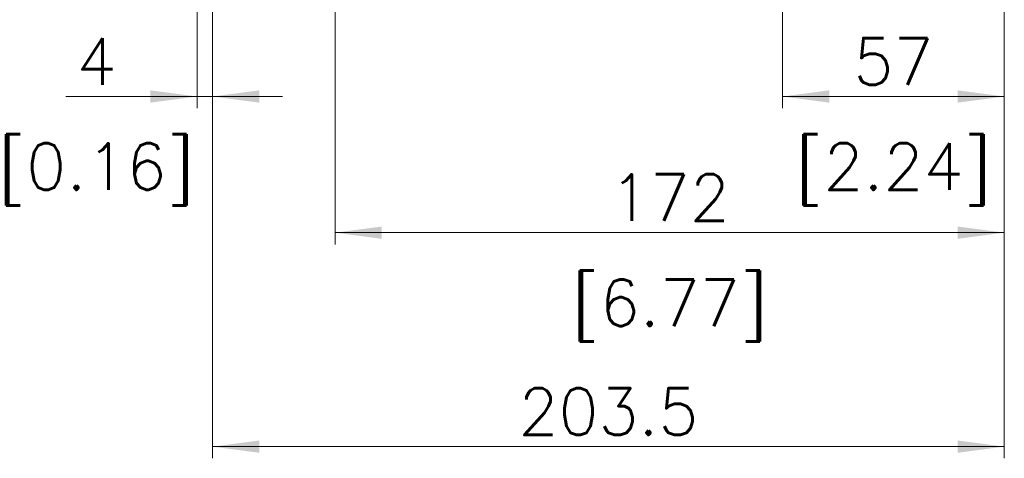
# Model space of a CAD drawing. Extents: x 0 to 1288, y 0 to 911.
# Tile 15 of 29: x 255 to 508, y 421 to 534. Entities that reach past the tile are written whole.
import ezdxf
from ezdxf.enums import TextEntityAlignment as Align

# ---------------------------------------------------------------- set-up
doc = ezdxf.new("R2010")
doc.units = 0
doc.header["$LTSCALE"] = 15.34
doc.header["$MEASUREMENT"] = 0
doc.layers.add('12100_RIGHT_DIM', color=7, linetype='CONTINUOUS')
doc.layers.add('12110_RIGHT_INCH_DIM', color=7, linetype='CONTINUOUS')
doc.styles.get("Standard").update_dxf_attribs({"font": 'txt.shx'})

msp = doc.modelspace()

# ---------------------------------------------------------------- linework, layer by layer
at = {"layer": '12100_RIGHT_DIM', "color": 7, "linetype": 'CONTINUOUS', "lineweight": 13}
for p, q in [((450.690967, 702.282096), (450.690967, 511.282096)), ((335.690967, 669.282096), (335.690967, 476.282096)), ((300.190967, 582.282096), (300.190967, 511.282096)), ((304.190967, 511.282096), (304.190967, 582.282096)), ((507.690967, 476.282096), (507.690967, 582.282096)), ((507.690967, 421.282096), (507.690967, 582.282096)), ((304.190967, 542.282096), (304.190967, 421.282096)), ((266.440967, 514.282096), (322.190967, 514.282096)), ((450.690967, 514.282096), (507.690967, 514.282096)), ((507.690967, 511.282096), (507.690967, 502.282096)), ((335.690967, 479.282096), (507.690967, 479.282096)), ((304.190967, 424.282096), (507.690967, 424.282096))]:
    msp.add_line(p, q, dxfattribs=at)
for points in [[(288.190967, 512.702266), (300.190967, 514.282096), (288.190967, 515.861926), (300.190967, 514.282096)], [(316.190967, 515.861926), (304.190967, 514.282096), (316.190967, 512.702266), (304.190967, 514.282096)], [(462.690967, 515.861926), (450.690967, 514.282096), (462.690967, 512.702266), (450.690967, 514.282096)], [(495.690967, 512.702266), (507.690967, 514.282096), (495.690967, 515.861926), (507.690967, 514.282096)], [(347.690967, 480.861926), (335.690967, 479.282096), (347.690967, 477.702266), (335.690967, 479.282096)], [(495.690967, 477.702266), (507.690967, 479.282096), (495.690967, 480.861926), (507.690967, 479.282096)], [(316.190967, 425.861926), (304.190967, 424.282096), (316.190967, 422.702266), (304.190967, 424.282096)], [(495.690967, 422.702266), (507.690967, 424.282096), (495.690967, 425.861926), (507.690967, 424.282096)]]:
    msp.add_solid(points, dxfattribs=at)

# ---------------------------------------------------------------- texts
for s, p in [('4', (274.315967, 517.282096)), ('57', (479.190967, 517.282096)), ('172', (421.690967, 482.282096)), ('203.5', (405.940967, 427.282096))]:
    msp.add_text(s, height=12, dxfattribs=at).set_placement(p, align=Align.CENTER)
at = {"layer": '12110_RIGHT_INCH_DIM', "color": 7, "linetype": 'CONTINUOUS', "lineweight": 13}
for s, p in [('[0.16]', (274.315967, 490.282096)), ('[2.24]', (479.190967, 490.282096)), ('[6.77]', (421.690967, 455.282096))]:
    msp.add_text(s, height=12, dxfattribs=at).set_placement(p, align=Align.CENTER)

doc.saveas('drawing.dxf')
